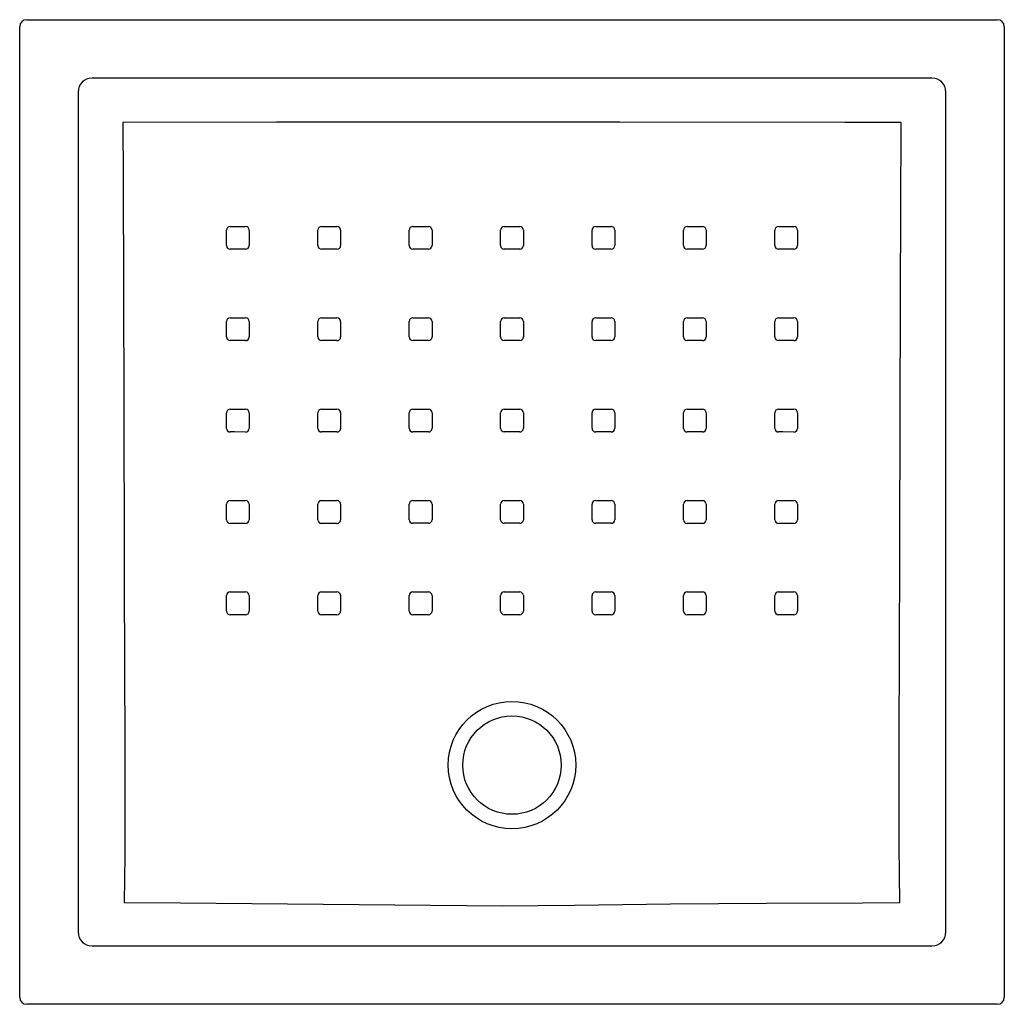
# Model space of a CAD drawing. Header units: millimetres. Extents: x 4019.285 to 4019.986, y 2726.347 to 2727.047.
import ezdxf

# ---------------------------------------------------------------- set-up
doc = ezdxf.new("R2010")
doc.units = ezdxf.units.MM
doc.layers.add('SANINDUSA', color=3, linetype='Continuous')

msp = doc.modelspace()

# ---------------------------------------------------------------- linework, layer by layer
at = {"layer": 'SANINDUSA'}
for p, q in [((4019.29032, 2727.04708), (4019.98063, 2727.04708)), ((4019.28532, 2726.35177), (4019.28532, 2727.04208)), ((4019.98563, 2727.04208), (4019.98563, 2726.35177)), ((4019.93418, 2727.00541), (4019.33677, 2727.00541)), ((4019.32699, 2726.99563), (4019.32699, 2726.39822)), ((4019.94396, 2726.39822), (4019.94396, 2726.99563)), ((4019.33677, 2726.38844), (4019.93418, 2726.38844)), ((4019.98063, 2726.34677), (4019.29032, 2726.34677))]:
    msp.add_line(p, q, dxfattribs=at)
at = {"layer": 'SANINDUSA', "flags": 128}
for points in [[(4019.91222, 2726.97402), (4019.87222, 2726.97404), (4019.71222, 2726.97413), (4019.6419, 2726.97415), (4019.46786, 2726.97408), (4019.35872, 2726.97401)], [(4019.35872, 2726.97401), (4019.35885, 2726.93402), (4019.35936, 2726.77405), (4019.35968, 2726.66169), (4019.35988, 2726.57376), (4019.36001, 2726.54444), (4019.36017, 2726.51512), (4019.36021, 2726.48581), (4019.36015, 2726.46912), (4019.36001, 2726.45245), (4019.35982, 2726.43576), (4019.35958, 2726.41911)], [(4019.91138, 2726.4191), (4019.91109, 2726.43939), (4019.91088, 2726.45972), (4019.91076, 2726.48013), (4019.91075, 2726.50056), (4019.91094, 2726.54446), (4019.91111, 2726.58836), (4019.91131, 2726.67616), (4019.91184, 2726.85014), (4019.91222, 2726.97402)], [(4019.4324, 2726.88639), (4019.4324, 2726.89439), (4019.4324, 2726.89739)], [(4019.43499, 2726.89998), (4019.44299, 2726.89998), (4019.44599, 2726.89998)], [(4019.44858, 2726.89739), (4019.44858, 2726.88939), (4019.44858, 2726.88639)], [(4019.4974, 2726.8864), (4019.4974, 2726.8944), (4019.4974, 2726.8974)], [(4019.49999, 2726.89999), (4019.50799, 2726.89998), (4019.51099, 2726.89998)], [(4019.51358, 2726.89739), (4019.51358, 2726.88939), (4019.51358, 2726.88639)], [(4019.5624, 2726.8864), (4019.5624, 2726.8944), (4019.5624, 2726.8974)], [(4019.56499, 2726.89999), (4019.57299, 2726.89999), (4019.57599, 2726.89999)], [(4019.57858, 2726.8974), (4019.57858, 2726.8894), (4019.57858, 2726.8864)], [(4019.6274, 2726.88641), (4019.6274, 2726.8944), (4019.6274, 2726.8974)], [(4019.62999, 2726.89999), (4019.63799, 2726.89999), (4019.64099, 2726.89999)], [(4019.64358, 2726.8974), (4019.64358, 2726.8894), (4019.64358, 2726.8864)], [(4019.6924, 2726.8864), (4019.6924, 2726.8944), (4019.6924, 2726.8974)], [(4019.69499, 2726.89999), (4019.70299, 2726.89999), (4019.70599, 2726.89999)], [(4019.70858, 2726.8974), (4019.70858, 2726.8894), (4019.70858, 2726.8864)], [(4019.7574, 2726.8864), (4019.7574, 2726.8944), (4019.7574, 2726.8974)], [(4019.75999, 2726.89999), (4019.76799, 2726.89998), (4019.77099, 2726.89998)], [(4019.77358, 2726.89739), (4019.77358, 2726.88939), (4019.77358, 2726.8864)], [(4019.8224, 2726.88639), (4019.8224, 2726.89439), (4019.8224, 2726.89739)], [(4019.82499, 2726.89998), (4019.83299, 2726.89998), (4019.83599, 2726.89998)], [(4019.83858, 2726.89739), (4019.83858, 2726.88939), (4019.83858, 2726.88639)], [(4019.44599, 2726.8838), (4019.43799, 2726.8838), (4019.43499, 2726.8838)], [(4019.51099, 2726.88381), (4019.50299, 2726.88381), (4019.49999, 2726.88381)], [(4019.57599, 2726.88381), (4019.56799, 2726.88381), (4019.56499, 2726.88381)], [(4019.64099, 2726.88381), (4019.63299, 2726.88382), (4019.62999, 2726.88382)], [(4019.70599, 2726.88381), (4019.69799, 2726.88381), (4019.69499, 2726.88381)], [(4019.77099, 2726.88381), (4019.76299, 2726.88381), (4019.75999, 2726.88381)], [(4019.83599, 2726.8838), (4019.82799, 2726.8838), (4019.82499, 2726.8838)], [(4019.43499, 2726.83499), (4019.44299, 2726.83499), (4019.44599, 2726.83499)], [(4019.49999, 2726.835), (4019.50799, 2726.835), (4019.51099, 2726.835)], [(4019.56499, 2726.83501), (4019.57299, 2726.83501), (4019.57599, 2726.83501)], [(4019.62999, 2726.83501), (4019.63799, 2726.83501), (4019.64099, 2726.83501)], [(4019.69499, 2726.83501), (4019.70299, 2726.83501), (4019.70599, 2726.83501)], [(4019.75999, 2726.835), (4019.76799, 2726.835), (4019.77099, 2726.835)], [(4019.82499, 2726.83499), (4019.83299, 2726.83499), (4019.83599, 2726.83499)], [(4019.4324, 2726.82141), (4019.4324, 2726.8294), (4019.4324, 2726.8324)], [(4019.44858, 2726.8324), (4019.44858, 2726.8244), (4019.44858, 2726.8214)], [(4019.4974, 2726.82142), (4019.4974, 2726.82941), (4019.4974, 2726.83241)], [(4019.51358, 2726.83241), (4019.51358, 2726.82441), (4019.51358, 2726.82141)], [(4019.5624, 2726.82142), (4019.5624, 2726.82942), (4019.5624, 2726.83242)], [(4019.57858, 2726.83242), (4019.57858, 2726.82442), (4019.57858, 2726.82142)], [(4019.6274, 2726.82143), (4019.6274, 2726.82943), (4019.6274, 2726.83242)], [(4019.64358, 2726.83242), (4019.64358, 2726.82442), (4019.64358, 2726.82142)], [(4019.6924, 2726.82142), (4019.6924, 2726.82942), (4019.6924, 2726.83242)], [(4019.70858, 2726.83242), (4019.70858, 2726.82442), (4019.70858, 2726.82142)], [(4019.7574, 2726.82142), (4019.7574, 2726.82941), (4019.7574, 2726.83241)], [(4019.77358, 2726.83241), (4019.77358, 2726.82441), (4019.77358, 2726.82141)], [(4019.8224, 2726.82141), (4019.8224, 2726.8294), (4019.8224, 2726.8324)], [(4019.83858, 2726.8324), (4019.83858, 2726.8244), (4019.83858, 2726.8214)], [(4019.44599, 2726.81881), (4019.43799, 2726.81881), (4019.43499, 2726.81882)], [(4019.51099, 2726.81882), (4019.50299, 2726.81882), (4019.49999, 2726.81882)], [(4019.57599, 2726.81883), (4019.56799, 2726.81883), (4019.56499, 2726.81883)], [(4019.64099, 2726.81883), (4019.63299, 2726.81884), (4019.62999, 2726.81884)], [(4019.70599, 2726.81883), (4019.69799, 2726.81883), (4019.69499, 2726.81883)], [(4019.77099, 2726.81882), (4019.76299, 2726.81882), (4019.75999, 2726.81883)], [(4019.83599, 2726.81881), (4019.82799, 2726.81882), (4019.82499, 2726.81882)], [(4019.4324, 2726.75642), (4019.4324, 2726.76442), (4019.4324, 2726.76741)], [(4019.43499, 2726.77), (4019.44299, 2726.77), (4019.44599, 2726.77)], [(4019.44858, 2726.76741), (4019.44858, 2726.75941), (4019.44858, 2726.75641)], [(4019.4974, 2726.75643), (4019.4974, 2726.76443), (4019.4974, 2726.76743)], [(4019.49999, 2726.77002), (4019.50799, 2726.77001), (4019.51099, 2726.77001)], [(4019.51358, 2726.76742), (4019.51358, 2726.75942), (4019.51358, 2726.75642)], [(4019.5624, 2726.75644), (4019.5624, 2726.76444), (4019.5624, 2726.76744)], [(4019.56499, 2726.77003), (4019.57299, 2726.77003), (4019.57599, 2726.77003)], [(4019.57858, 2726.76743), (4019.57858, 2726.75944), (4019.57858, 2726.75644)], [(4019.6274, 2726.75645), (4019.6274, 2726.76445), (4019.6274, 2726.76745)], [(4019.62999, 2726.77003), (4019.63799, 2726.77003), (4019.64099, 2726.77003)], [(4019.64358, 2726.76744), (4019.64358, 2726.75944), (4019.64358, 2726.75644)], [(4019.6924, 2726.75644), (4019.6924, 2726.76444), (4019.6924, 2726.76744)], [(4019.69499, 2726.77003), (4019.70299, 2726.77003), (4019.70599, 2726.77003)], [(4019.70858, 2726.76744), (4019.70858, 2726.75944), (4019.70858, 2726.75644)], [(4019.7574, 2726.75643), (4019.7574, 2726.76443), (4019.7574, 2726.76743)], [(4019.75999, 2726.77002), (4019.76799, 2726.77002), (4019.77099, 2726.77001)], [(4019.77358, 2726.76742), (4019.77358, 2726.75943), (4019.77358, 2726.75643)], [(4019.8224, 2726.75642), (4019.8224, 2726.76442), (4019.8224, 2726.76742)], [(4019.82499, 2726.77), (4019.83299, 2726.77), (4019.83599, 2726.77)], [(4019.83858, 2726.76741), (4019.83858, 2726.75941), (4019.83858, 2726.75641)], [(4019.44599, 2726.75382), (4019.43799, 2726.75383), (4019.43499, 2726.75383)], [(4019.51099, 2726.75384), (4019.50299, 2726.75384), (4019.49999, 2726.75384)], [(4019.57599, 2726.75385), (4019.56799, 2726.75385), (4019.56499, 2726.75385)], [(4019.64099, 2726.75385), (4019.63299, 2726.75386), (4019.62999, 2726.75386)], [(4019.70599, 2726.75385), (4019.69799, 2726.75385), (4019.69499, 2726.75385)], [(4019.77099, 2726.75384), (4019.76299, 2726.75384), (4019.75999, 2726.75384)], [(4019.83599, 2726.75382), (4019.82799, 2726.75383), (4019.82499, 2726.75383)], [(4019.4324, 2726.69143), (4019.4324, 2726.69943), (4019.4324, 2726.70243)], [(4019.43499, 2726.70502), (4019.44299, 2726.70501), (4019.44599, 2726.70501)], [(4019.44858, 2726.70242), (4019.44858, 2726.69442), (4019.44858, 2726.69142)], [(4019.4974, 2726.69145), (4019.4974, 2726.69944), (4019.4974, 2726.70244)], [(4019.49999, 2726.70503), (4019.50799, 2726.70503), (4019.51099, 2726.70503)], [(4019.51358, 2726.70244), (4019.51358, 2726.69444), (4019.51358, 2726.69144)], [(4019.5624, 2726.69146), (4019.5624, 2726.69946), (4019.5624, 2726.70246)], [(4019.56499, 2726.70505), (4019.57299, 2726.70505), (4019.57599, 2726.70504)], [(4019.57858, 2726.70245), (4019.57858, 2726.69446), (4019.57858, 2726.69146)], [(4019.6274, 2726.69147), (4019.6274, 2726.69947), (4019.6274, 2726.70247)], [(4019.62999, 2726.70506), (4019.63799, 2726.70505), (4019.64099, 2726.70505)], [(4019.64358, 2726.70246), (4019.64358, 2726.69446), (4019.64358, 2726.69146)], [(4019.6924, 2726.69146), (4019.6924, 2726.69946), (4019.6924, 2726.70246)], [(4019.69499, 2726.70505), (4019.70299, 2726.70505), (4019.70599, 2726.70505)], [(4019.70858, 2726.70245), (4019.70858, 2726.69446), (4019.70858, 2726.69146)], [(4019.7574, 2726.69145), (4019.7574, 2726.69945), (4019.7574, 2726.70244)], [(4019.75999, 2726.70503), (4019.76799, 2726.70503), (4019.77099, 2726.70503)], [(4019.77358, 2726.70244), (4019.77358, 2726.69444), (4019.77358, 2726.69144)], [(4019.8224, 2726.69143), (4019.8224, 2726.69943), (4019.8224, 2726.70243)], [(4019.82499, 2726.70502), (4019.83299, 2726.70501), (4019.83599, 2726.70501)], [(4019.83858, 2726.70242), (4019.83858, 2726.69443), (4019.83858, 2726.69143)], [(4019.44599, 2726.68884), (4019.43799, 2726.68884), (4019.43499, 2726.68884)], [(4019.51099, 2726.68885), (4019.50299, 2726.68885), (4019.49999, 2726.68885)], [(4019.57599, 2726.68887), (4019.56799, 2726.68887), (4019.56499, 2726.68887)], [(4019.64099, 2726.68888), (4019.63299, 2726.68888), (4019.62999, 2726.68888)], [(4019.70599, 2726.68887), (4019.69799, 2726.68887), (4019.69499, 2726.68887)], [(4019.77099, 2726.68885), (4019.76299, 2726.68886), (4019.75999, 2726.68886)], [(4019.83599, 2726.68884), (4019.82799, 2726.68884), (4019.82499, 2726.68884)], [(4019.43499, 2726.64003), (4019.44299, 2726.64003), (4019.44599, 2726.64003)], [(4019.49999, 2726.64005), (4019.50799, 2726.64004), (4019.51099, 2726.64004)], [(4019.56499, 2726.64007), (4019.57299, 2726.64007), (4019.57599, 2726.64006)], [(4019.62999, 2726.64008), (4019.63799, 2726.64007), (4019.64099, 2726.64007)], [(4019.69499, 2726.64007), (4019.70299, 2726.64007), (4019.70599, 2726.64006)], [(4019.75999, 2726.64005), (4019.76799, 2726.64005), (4019.77099, 2726.64005)], [(4019.82499, 2726.64003), (4019.83299, 2726.64003), (4019.83599, 2726.64003)], [(4019.4324, 2726.62644), (4019.4324, 2726.63444), (4019.4324, 2726.63744)], [(4019.44858, 2726.63744), (4019.44858, 2726.62944), (4019.44858, 2726.62644)], [(4019.4974, 2726.62646), (4019.4974, 2726.63446), (4019.4974, 2726.63746)], [(4019.51358, 2726.63745), (4019.51358, 2726.62946), (4019.51358, 2726.62646)], [(4019.5624, 2726.62648), (4019.5624, 2726.63448), (4019.5624, 2726.63748)], [(4019.57858, 2726.63747), (4019.57858, 2726.62948), (4019.57858, 2726.62648)], [(4019.6274, 2726.62649), (4019.6274, 2726.63449), (4019.6274, 2726.63749)], [(4019.64358, 2726.63748), (4019.64358, 2726.62948), (4019.64358, 2726.62649)], [(4019.6924, 2726.62648), (4019.6924, 2726.63448), (4019.6924, 2726.63748)], [(4019.70858, 2726.63747), (4019.70858, 2726.62948), (4019.70858, 2726.62648)], [(4019.7574, 2726.62646), (4019.7574, 2726.63446), (4019.7574, 2726.63746)], [(4019.77358, 2726.63746), (4019.77358, 2726.62946), (4019.77358, 2726.62646)], [(4019.8224, 2726.62645), (4019.8224, 2726.63444), (4019.8224, 2726.63744)], [(4019.83858, 2726.63744), (4019.83858, 2726.62944), (4019.83858, 2726.62644)], [(4019.44599, 2726.62385), (4019.43799, 2726.62385), (4019.43499, 2726.62385)], [(4019.51099, 2726.62387), (4019.50299, 2726.62387), (4019.49999, 2726.62387)], [(4019.57599, 2726.62389), (4019.56799, 2726.62389), (4019.56499, 2726.62389)], [(4019.64099, 2726.6239), (4019.63299, 2726.6239), (4019.62999, 2726.6239)], [(4019.70599, 2726.62389), (4019.69799, 2726.62389), (4019.69499, 2726.62389)], [(4019.77099, 2726.62387), (4019.76299, 2726.62387), (4019.75999, 2726.62387)], [(4019.83599, 2726.62385), (4019.82799, 2726.62385), (4019.82499, 2726.62386)], [(4019.35958, 2726.41911), (4019.39958, 2726.41894), (4019.47584, 2726.41832), (4019.5521, 2726.41745), (4019.62837, 2726.41689), (4019.6542, 2726.41697), (4019.68002, 2726.41732), (4019.74823, 2726.41821), (4019.81644, 2726.41869), (4019.88465, 2726.41899), (4019.91138, 2726.4191)]]:
    msp.add_lwpolyline(points, dxfattribs=at)
at = {"layer": 'SANINDUSA'}
for radius in [0.0453, 0.035]:
    msp.add_circle((4019.63547, 2726.51692), radius, dxfattribs=at)
for centre, radius, start, end in [((4019.29032, 2727.04208), 0.005, 90.02106, 179.97894), ((4019.98063, 2727.04208), 0.005, 0.02106, 89.97894), ((4019.43499, 2726.89739), 0.00259, 89.97622, 180), ((4019.44599, 2726.89739), 0.00259, 0, 89.99094), ((4019.49999, 2726.8974), 0.00259, 89.97622, 180), ((4019.51099, 2726.89739), 0.00259, 0, 89.99094), ((4019.56499, 2726.8974), 0.00259, 89.97622, 180), ((4019.57599, 2726.8974), 0.00259, 0, 89.99094), ((4019.62999, 2726.8974), 0.00259, 89.97622, 180), ((4019.64099, 2726.8974), 0.00259, 0, 89.99094), ((4019.69499, 2726.8974), 0.00259, 89.97622, 180), ((4019.70599, 2726.8974), 0.00259, 0, 89.99094), ((4019.75999, 2726.8974), 0.00259, 89.97622, 180), ((4019.77099, 2726.89739), 0.00259, 0, 89.99094), ((4019.82499, 2726.89739), 0.00259, 89.97622, 180), ((4019.83599, 2726.89739), 0.00259, 0, 89.99094), ((4019.43499, 2726.88639), 0.00259, 180, 269.99027), ((4019.44599, 2726.88639), 0.00259, 269.97473, 0), ((4019.49999, 2726.8864), 0.00259, 180, 269.99027), ((4019.51099, 2726.88639), 0.00259, 269.97473, 0), ((4019.56499, 2726.8864), 0.00259, 180, 269.99027), ((4019.57599, 2726.8864), 0.00259, 269.97473, 0), ((4019.62999, 2726.88641), 0.00259, 180, 269.99027), ((4019.64099, 2726.8864), 0.00259, 269.97473, 0), ((4019.69499, 2726.88641), 0.00259, 180, 269.99027), ((4019.70599, 2726.8864), 0.00259, 269.97473, 0), ((4019.75999, 2726.8864), 0.00259, 180, 269.99027), ((4019.77099, 2726.8864), 0.00259, 269.97473, 0), ((4019.82499, 2726.8864), 0.00259, 180, 269.99027), ((4019.83599, 2726.88639), 0.00259, 269.97473, 0), ((4019.43499, 2726.8324), 0.00259, 89.97622, 180), ((4019.44599, 2726.8324), 0.00259, 0, 89.99094), ((4019.49999, 2726.83241), 0.00259, 89.97622, 180), ((4019.51099, 2726.83241), 0.00259, 0, 89.99094), ((4019.56499, 2726.83242), 0.00259, 89.97622, 180), ((4019.57599, 2726.83242), 0.00259, 0, 89.99094), ((4019.62999, 2726.83242), 0.00259, 89.97622, 180), ((4019.64099, 2726.83242), 0.00259, 0, 89.99094), ((4019.69499, 2726.83242), 0.00259, 89.97622, 180), ((4019.70599, 2726.83242), 0.00259, 0, 89.99094), ((4019.75999, 2726.83241), 0.00259, 89.97622, 180), ((4019.77099, 2726.83241), 0.00259, 0, 89.99094), ((4019.82499, 2726.8324), 0.00259, 89.97622, 180), ((4019.83599, 2726.8324), 0.00259, 0, 89.99094), ((4019.43499, 2726.82141), 0.00259, 180, 269.99027), ((4019.44599, 2726.8214), 0.00259, 269.97473, 0), ((4019.49999, 2726.82142), 0.00259, 180, 269.99027), ((4019.51099, 2726.82141), 0.00259, 269.97473, 0), ((4019.56499, 2726.82142), 0.00259, 180, 269.99027), ((4019.57599, 2726.82142), 0.00259, 269.97473, 0), ((4019.62999, 2726.82143), 0.00259, 180, 269.99027), ((4019.64099, 2726.82142), 0.00259, 269.97473, 0), ((4019.69499, 2726.82142), 0.00259, 180, 269.99027), ((4019.70599, 2726.82142), 0.00259, 269.97473, 0), ((4019.75999, 2726.82142), 0.00259, 180, 269.99027), ((4019.77099, 2726.82141), 0.00259, 269.97473, 0), ((4019.82499, 2726.82141), 0.00259, 180, 269.99027), ((4019.83599, 2726.8214), 0.00259, 269.97473, 0), ((4019.43499, 2726.76741), 0.00259, 89.97622, 180), ((4019.44599, 2726.76741), 0.00259, 0, 89.99094), ((4019.49999, 2726.76743), 0.00259, 89.97622, 180), ((4019.51099, 2726.76742), 0.00259, 0, 89.99094), ((4019.56499, 2726.76744), 0.00259, 89.97622, 180), ((4019.57599, 2726.76743), 0.00259, 0, 89.99094), ((4019.62999, 2726.76745), 0.00259, 89.97622, 180), ((4019.64099, 2726.76744), 0.00259, 0, 89.99094), ((4019.69499, 2726.76744), 0.00259, 89.97622, 180), ((4019.70599, 2726.76744), 0.00259, 0, 89.99094), ((4019.75999, 2726.76743), 0.00259, 89.97622, 180), ((4019.77099, 2726.76742), 0.00259, 0, 89.99094), ((4019.82499, 2726.76742), 0.00259, 89.97622, 180), ((4019.83599, 2726.76741), 0.00259, 0, 89.99094), ((4019.43499, 2726.75642), 0.00259, 180, 269.99027), ((4019.44599, 2726.75641), 0.00259, 269.97473, 0), ((4019.49999, 2726.75643), 0.00259, 180, 269.99027), ((4019.51099, 2726.75643), 0.00259, 269.97473, 0), ((4019.56499, 2726.75644), 0.00259, 180, 269.99027), ((4019.57599, 2726.75644), 0.00259, 269.97473, 0), ((4019.62999, 2726.75645), 0.00259, 180, 269.99027), ((4019.64099, 2726.75644), 0.00259, 269.97473, 0), ((4019.69499, 2726.75644), 0.00259, 180, 269.99027), ((4019.70599, 2726.75644), 0.00259, 269.97473, 0), ((4019.75999, 2726.75643), 0.00259, 180, 269.99027), ((4019.77099, 2726.75643), 0.00259, 269.97473, 0), ((4019.82499, 2726.75642), 0.00259, 180, 269.99027), ((4019.83599, 2726.75641), 0.00259, 269.97473, 0), ((4019.43499, 2726.70243), 0.00259, 89.97622, 180), ((4019.44599, 2726.70242), 0.00259, 0, 89.99094), ((4019.49999, 2726.70244), 0.00259, 89.97622, 180), ((4019.51099, 2726.70244), 0.00259, 0, 89.99094), ((4019.56499, 2726.70246), 0.00259, 89.97622, 180), ((4019.57599, 2726.70245), 0.00259, 0, 89.99094), ((4019.62999, 2726.70247), 0.00259, 89.97622, 180), ((4019.64099, 2726.70246), 0.00259, 0, 89.99094), ((4019.69499, 2726.70246), 0.00259, 89.97622, 180), ((4019.70599, 2726.70245), 0.00259, 0, 89.99094), ((4019.75999, 2726.70244), 0.00259, 89.97622, 180), ((4019.77099, 2726.70244), 0.00259, 0, 89.99094), ((4019.82499, 2726.70243), 0.00259, 89.97622, 180), ((4019.83599, 2726.70242), 0.00259, 0, 89.99094), ((4019.43499, 2726.69143), 0.00259, 180, 269.99027), ((4019.44599, 2726.69142), 0.00259, 269.97473, 0), ((4019.49999, 2726.69145), 0.00259, 180, 269.99027), ((4019.51099, 2726.69144), 0.00259, 269.97473, 0), ((4019.56499, 2726.69146), 0.00259, 180, 269.99027), ((4019.57599, 2726.69146), 0.00259, 269.97473, 0), ((4019.62999, 2726.69147), 0.00259, 180, 269.99027), ((4019.64099, 2726.69147), 0.00259, 269.97473, 0), ((4019.69499, 2726.69146), 0.00259, 180, 269.99027), ((4019.70599, 2726.69146), 0.00259, 269.97473, 0), ((4019.75999, 2726.69145), 0.00259, 180, 269.99027), ((4019.77099, 2726.69144), 0.00259, 269.97473, 0), ((4019.82499, 2726.69143), 0.00259, 180, 269.99027), ((4019.83599, 2726.69143), 0.00259, 269.97473, 0), ((4019.43499, 2726.63744), 0.00259, 89.97622, 180), ((4019.44599, 2726.63744), 0.00259, 0, 89.99094), ((4019.49999, 2726.63746), 0.00259, 89.97622, 180), ((4019.51099, 2726.63745), 0.00259, 0, 89.99094), ((4019.56499, 2726.63748), 0.00259, 89.97622, 180), ((4019.57599, 2726.63747), 0.00259, 0, 89.99094), ((4019.62999, 2726.63749), 0.00259, 89.97622, 180), ((4019.64099, 2726.63748), 0.00259, 0, 89.99094), ((4019.69499, 2726.63748), 0.00259, 89.97622, 180), ((4019.70599, 2726.63747), 0.00259, 0, 89.99094), ((4019.75999, 2726.63746), 0.00259, 89.97622, 180), ((4019.77099, 2726.63746), 0.00259, 0, 89.99094), ((4019.82499, 2726.63744), 0.00259, 89.97622, 180), ((4019.83599, 2726.63744), 0.00259, 0, 89.99094), ((4019.43499, 2726.62644), 0.00259, 180, 269.99027), ((4019.44599, 2726.62644), 0.00259, 269.97473, 0), ((4019.49999, 2726.62646), 0.00259, 180, 269.99027), ((4019.51099, 2726.62646), 0.00259, 269.97473, 0), ((4019.56499, 2726.62648), 0.00259, 180, 269.99027), ((4019.57599, 2726.62648), 0.00259, 269.97473, 0), ((4019.62999, 2726.62649), 0.00259, 180, 269.99027), ((4019.64099, 2726.62649), 0.00259, 269.97473, 0), ((4019.69499, 2726.62648), 0.00259, 180, 269.99027), ((4019.70599, 2726.62648), 0.00259, 269.97473, 0), ((4019.75999, 2726.62647), 0.00259, 180, 269.99027), ((4019.77099, 2726.62646), 0.00259, 269.97473, 0), ((4019.82499, 2726.62645), 0.00259, 180, 269.99027), ((4019.83599, 2726.62644), 0.00259, 269.97473, 0), ((4019.29032, 2726.35177), 0.005, 180.02106, 269.97894), ((4019.98063, 2726.35177), 0.005, 270.02106, 359.97894)]:
    msp.add_arc(centre, radius, start, end, dxfattribs=at)
for centre, major_axis, start_param, end_param in [((4019.33761, 2726.99479), (0.00793, -0.00793), 2.377815, 3.90537), ((4019.93334, 2726.99479), (0.00793, 0.00793), 5.519408, 7.046963), ((4019.33761, 2726.39906), (0.00793, 0.00793), 2.377815, 3.90537), ((4019.93334, 2726.39906), (-0.00793, 0.00793), 2.377815, 3.90537)]:
    msp.add_ellipse(centre, major_axis=major_axis, ratio=0.891198, start_param=start_param, end_param=end_param, dxfattribs=at)

doc.saveas('drawing.dxf')
